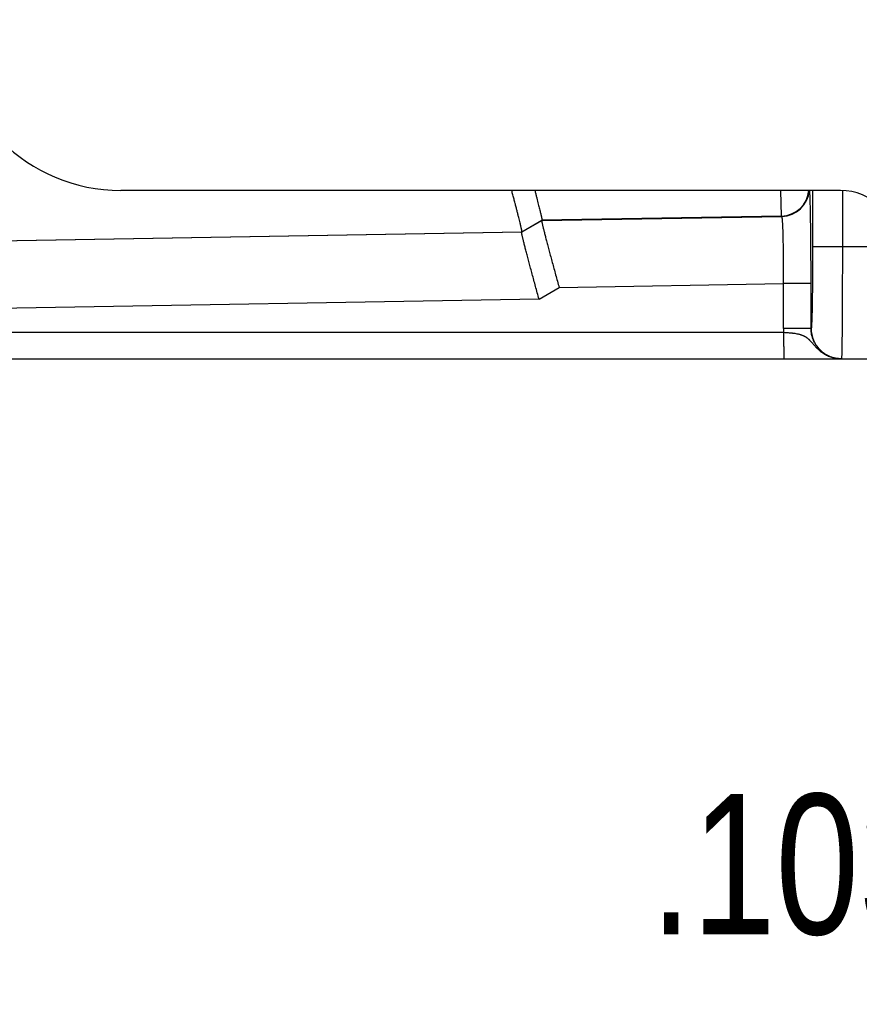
# Model space of a CAD drawing. Header units: inches. Extents: x 0 to 22, y 0 to 17.
# Tile 17 of 44: x 11.282 to 12.03, y 4.474 to 5.351. Entities that reach past the tile are written whole.
import ezdxf

# ---------------------------------------------------------------- set-up
doc = ezdxf.new("R2010")
doc.units = ezdxf.units.IN
doc.header["$LTSCALE"] = 1.21
doc.header["$MEASUREMENT"] = 0
doc.layers.get('0').update_dxf_attribs({"linetype": 'CONTINUOUS'})
doc.layers.add('DIMENSIONS', color=7, linetype='CONTINUOUS')
doc.styles.get("Standard").update_dxf_attribs({"font": 'txt', "width": 0.8})
doc.dimstyles.new('DIMSTYLE_1', dxfattribs={"dimtxt": 0.125, "dimasz": 0.18, "dimexe": 0.125, "dimexo": 0.0625, "dimgap": 0.0625, "dimtad": 0, "dimtih": 1, "dimtoh": 1, "dimdec": 3, "dimzin": 4, "dimdsep": 46, "dimtxsty": 'STANDARD', "dimblk": '_FILLED', "dimblk1": '_FILLED', "dimblk2": '_FILLED', "dimcen": 0.09, "dimadec": 0, "dimazin": 0, "dimtp": 0.01, "dimtm": 0.01, "dimtfac": 1, "dimtdec": 3, "dimtofl": 0, "dimtmove": 0, "dimatfit": 3, "dimldrblk": '_FILLED', "dimfxl": 1, "dimtolj": 1, "dimtzin": 4, "dimarcsym": 0})

# ---------------------------------------------------------------- blocks, each defined once
blk = doc.blocks.new('_FILLED')
at = {"color": 0, "linetype": 'BYBLOCK'}
blk.add_solid([(0, 0), (-1, 0.1736), (-1, -0.1736)], dxfattribs=at)
blk = doc.blocks.new('*D5')
at = {"layer": 'DIMENSIONS', "color": 2, "linetype": 'CONTINUOUS'}
for p, q in [((13.22505, 5.28849), (13.22517, 4.47357)), ((13.12182, 5.08631), (13.12191, 4.47356)), ((13.12189, 4.59856), (12.61223, 4.59848)), ((13.22515, 4.59857), (13.58515, 4.59863))]:
    blk.add_line(p, q, dxfattribs=at)
at = {"layer": 'DIMENSIONS', "color": 2, "linetype": 'CONTINUOUS', "xscale": 0.18, "yscale": 0.18, "zscale": 0.18}
for p, rotation in [((13.12189, 4.59856), 0.0087277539), ((13.22515, 4.59857), 180.0087277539)]:
    blk.add_blockref('_FILLED', p, dxfattribs=dict(at, rotation=rotation))
at = {"layer": 'DIMENSIONS', "color": 2, "linetype": 'CONTINUOUS', "insert": (12.54973, 4.66097), "char_height": 0.125, "width": 1.125, "attachment_point": 3, "line_spacing_factor": 0.9}
blk.add_mtext('.103{\\Ftxt.shx;\\W1.000000;\\H0.125000; }[2.62]', dxfattribs=at)

msp = doc.modelspace()

# ---------------------------------------------------------------- linework, layer by layer
at = {"color": 7, "linetype": 'CONTINUOUS'}
for p, q in [((12.01288, 5.19881), (11.37188, 5.19881)), ((11.96031, 5.17602), (11.95985, 5.1988)), ((11.988, 5.19881), (11.988, 5.14881)), ((12.01453, 5.19876), (12.01453, 5.14881)), ((11.72889, 5.16167), (11.74675, 5.17198)), ((11.72912, 5.16198), (11.74698, 5.17229)), ((11.74675, 5.17198), (11.96063, 5.17571)), ((11.74698, 5.17229), (11.74675, 5.17198)), ((11.96031, 5.17602), (11.74698, 5.17229)), ((11.96063, 5.17571), (11.96031, 5.17602)), ((10.40273, 5.13883), (11.72912, 5.16198)), ((11.72889, 5.16167), (10.41256, 5.13869)), ((11.72912, 5.16198), (11.72889, 5.16167)), ((11.988, 5.14881), (12.04788, 5.14881)), ((11.76228, 5.11227), (11.96208, 5.11575)), ((11.96208, 5.07581), (11.96208, 5.11575)), ((11.98664, 5.11575), (11.96208, 5.11575)), ((11.98664, 5.07581), (11.98664, 5.11575)), ((11.74442, 5.10196), (11.76228, 5.11227)), ((11.74442, 5.10196), (10.41257, 5.07871)), ((10.33888, 5.07244), (11.96219, 5.07244)), ((11.98673, 5.07581), (11.96208, 5.07581)), ((10.3625, 5.04881), (13.02181, 5.04881)), ((12.01377, 5.04895), (12.01372, 5.04881))]:
    msp.add_line(p, q, dxfattribs=at)
for centre, radius, start, end in [((11.37188, 5.34881), 0.15, 180, 270), ((11.95986, 5.20102), 0.02501, 271.03767, 354.93798), ((11.96018, 5.20071), 0.02501, 271.03764, 355.64364), ((12.01288, 5.14881), 0.05, 0, 90), ((12.01405, 5.07581), 0.05197, 179.99973, 183.72641), ((12.01373, 5.07581), 0.027, 179.995, 269.87837)]:
    msp.add_arc(centre, radius, start, end, dxfattribs=at)
for points, knots in [([(11.72912, 5.16198), (11.72912, 5.16199), (11.72913, 5.162), (11.72913, 5.16201), (11.72914, 5.16204), (11.72914, 5.16208), (11.72914, 5.16214), (11.72914, 5.16223), (11.72913, 5.16234), (11.72912, 5.16246), (11.7291, 5.16261), (11.72907, 5.16278), (11.72904, 5.16296), (11.72899, 5.16324), (11.72892, 5.16365), (11.72881, 5.16419), (11.72868, 5.1648), (11.72853, 5.16549), (11.72836, 5.16625), (11.72817, 5.16708), (11.72796, 5.16798), (11.72773, 5.16895), (11.72738, 5.17039), (11.7269, 5.17235), (11.72627, 5.17489), (11.72557, 5.17767), (11.7248, 5.1807), (11.72396, 5.18394), (11.72306, 5.1874), (11.7221, 5.19104), (11.72109, 5.19487), (11.7204, 5.19747), (11.72005, 5.1988)], [0, 0, 0, 0, 0.000393, 0.000889, 0.001499, 0.002231, 0.004066, 0.006409, 0.009267, 0.012641, 0.016534, 0.020945, 0.025875, 0.031321, 0.04376, 0.058249, 0.074774, 0.093313, 0.113846, 0.136348, 0.160792, 0.187149, 0.215388, 0.277378, 0.346474, 0.42236, 0.5047, 0.593131, 0.687277, 0.786744, 0.891124, 1, 1, 1, 1]), ([(11.74063, 5.1988), (11.74089, 5.19782), (11.74139, 5.1959), (11.74212, 5.1931), (11.7428, 5.19044), (11.74344, 5.18794), (11.74403, 5.1856), (11.74457, 5.18343), (11.74506, 5.18144), (11.7455, 5.17964), (11.74583, 5.17825), (11.74607, 5.17723), (11.74622, 5.17654), (11.74637, 5.17591), (11.7465, 5.17532), (11.74661, 5.17478), (11.74671, 5.1743), (11.74679, 5.17387), (11.74687, 5.17349), (11.74692, 5.17316), (11.74696, 5.17288), (11.74699, 5.17269), (11.747, 5.17255), (11.747, 5.17248), (11.747, 5.17241), (11.747, 5.17236), (11.74699, 5.17233), (11.74699, 5.1723), (11.74698, 5.1723), (11.74698, 5.17229)], [0, 0, 0, 0, 0.111624, 0.217921, 0.318579, 0.413297, 0.501789, 0.583781, 0.659014, 0.727248, 0.788263, 0.816, 0.841859, 0.865818, 0.887858, 0.907961, 0.92611, 0.942291, 0.956491, 0.968701, 0.978913, 0.987126, 0.990484, 0.993345, 0.995714, 0.997597, 0.999011, 0.999554, 1, 1, 1, 1]), ([(11.98664, 5.11575), (11.98664, 5.12055), (11.98663, 5.13), (11.98657, 5.14168), (11.98651, 5.15072), (11.98645, 5.15715), (11.98639, 5.16328), (11.98631, 5.16907), (11.98623, 5.17447), (11.98614, 5.17945), (11.98604, 5.18397), (11.98594, 5.18799), (11.98585, 5.19103), (11.98577, 5.19318), (11.98571, 5.19459), (11.98565, 5.19586), (11.98559, 5.19699), (11.98553, 5.19796), (11.98549, 5.19857), (11.98547, 5.19884)], [0, 0, 0, 0, 0.173042, 0.341093, 0.421719, 0.4993, 0.573269, 0.643096, 0.708278, 0.768336, 0.822851, 0.871417, 0.913693, 0.932378, 0.949379, 0.964663, 0.97821, 0.989996, 1, 1, 1, 1]), ([(11.74675, 5.17198), (11.74675, 5.17197), (11.74674, 5.17196), (11.74674, 5.17193), (11.74673, 5.1719), (11.74673, 5.17185), (11.74674, 5.1718), (11.74674, 5.17171), (11.74676, 5.17157), (11.74678, 5.17138), (11.74682, 5.17116), (11.74687, 5.1709), (11.74693, 5.1706), (11.74699, 5.17027), (11.74707, 5.16991), (11.74716, 5.16951), (11.74729, 5.1689), (11.74748, 5.16806), (11.74774, 5.16696), (11.74804, 5.16572), (11.74837, 5.16436), (11.74874, 5.16287), (11.74914, 5.16127), (11.74957, 5.15955), (11.75004, 5.15772), (11.75054, 5.15579), (11.75126, 5.15301), (11.75223, 5.14933), (11.75346, 5.14466), (11.75478, 5.1397), (11.75618, 5.13451), (11.75765, 5.12912), (11.75916, 5.12358), (11.7607, 5.11795), (11.76175, 5.11417), (11.76228, 5.11227)], [0, 0, 0, 0, 0.000311, 0.00075, 0.001328, 0.002051, 0.002922, 0.003942, 0.00643, 0.009517, 0.013205, 0.01749, 0.022372, 0.027845, 0.033908, 0.040555, 0.047781, 0.063951, 0.08237, 0.102986, 0.125738, 0.150563, 0.17739, 0.206146, 0.236753, 0.269128, 0.303186, 0.376, 0.454462, 0.537811, 0.625263, 0.716019, 0.809272, 0.904205, 1, 1, 1, 1]), ([(11.96208, 5.11575), (11.9621, 5.11769), (11.96212, 5.12155), (11.96213, 5.1273), (11.96213, 5.13294), (11.96211, 5.13841), (11.96207, 5.14367), (11.96201, 5.14867), (11.96193, 5.15335), (11.96184, 5.15768), (11.96175, 5.16105), (11.96167, 5.16354), (11.96161, 5.16524), (11.96154, 5.16682), (11.96147, 5.16828), (11.9614, 5.16962), (11.96132, 5.17083), (11.96125, 5.17191), (11.96117, 5.17286), (11.96109, 5.17356), (11.96104, 5.17406), (11.96099, 5.17438), (11.96095, 5.17467), (11.96091, 5.17492), (11.96086, 5.17514), (11.96082, 5.17532), (11.96078, 5.17545), (11.96075, 5.17554), (11.96072, 5.17559), (11.9607, 5.17563), (11.96068, 5.17567), (11.96066, 5.17569), (11.96064, 5.17571), (11.96063, 5.17571)], [0, 0, 0, 0, 0.096883, 0.192853, 0.287004, 0.378448, 0.466321, 0.549794, 0.628079, 0.700439, 0.766194, 0.7964, 0.824728, 0.851114, 0.875497, 0.897819, 0.91803, 0.936085, 0.951943, 0.965572, 0.971542, 0.976945, 0.98178, 0.986046, 0.989743, 0.992873, 0.995441, 0.996519, 0.997461, 0.998271, 0.998956, 0.999527, 1, 1, 1, 1]), ([(11.74442, 5.10196), (11.74389, 5.10385), (11.74284, 5.10764), (11.7413, 5.11327), (11.73978, 5.11881), (11.73832, 5.1242), (11.73692, 5.12939), (11.7356, 5.13435), (11.73437, 5.13901), (11.7334, 5.1427), (11.73268, 5.14548), (11.73218, 5.14741), (11.73171, 5.14924), (11.73128, 5.15096), (11.73088, 5.15256), (11.73051, 5.15405), (11.73018, 5.15541), (11.72988, 5.15665), (11.72962, 5.15775), (11.72943, 5.15859), (11.72929, 5.15919), (11.72921, 5.15959), (11.72913, 5.15996), (11.72906, 5.16029), (11.72901, 5.16059), (11.72896, 5.16085), (11.72892, 5.16107), (11.7289, 5.16126), (11.72888, 5.1614), (11.72887, 5.16149), (11.72887, 5.16154), (11.72887, 5.16158), (11.72888, 5.16162), (11.72888, 5.16165), (11.72889, 5.16166), (11.72889, 5.16167)], [0, 0, 0, 0, 0.095795, 0.190728, 0.283981, 0.374737, 0.462189, 0.545538, 0.624, 0.696814, 0.730872, 0.763247, 0.793854, 0.82261, 0.849437, 0.874262, 0.897014, 0.91763, 0.936049, 0.952219, 0.959445, 0.966092, 0.972155, 0.977628, 0.98251, 0.986795, 0.990483, 0.99357, 0.996058, 0.997078, 0.997949, 0.998672, 0.99925, 0.999689, 1, 1, 1, 1]), ([(11.988, 5.14881), (11.988, 5.14643), (11.988, 5.14168), (11.98798, 5.13461), (11.98795, 5.12768), (11.98791, 5.12096), (11.98786, 5.1145), (11.98779, 5.10838), (11.98772, 5.10264), (11.98765, 5.09813), (11.98759, 5.09476), (11.98754, 5.09242), (11.98749, 5.09022), (11.98744, 5.08816), (11.98739, 5.08624), (11.98733, 5.08448), (11.98728, 5.08287), (11.98722, 5.08142), (11.98716, 5.08013), (11.9871, 5.07901), (11.98705, 5.07818), (11.98701, 5.0776), (11.98698, 5.07723), (11.98695, 5.0769), (11.98692, 5.07662), (11.98689, 5.07641), (11.98687, 5.07626), (11.98685, 5.07617), (11.98684, 5.07609), (11.98682, 5.07602), (11.98681, 5.07596), (11.98679, 5.07591), (11.98678, 5.07588), (11.98677, 5.07586), (11.98677, 5.07585), (11.98676, 5.07583), (11.98674, 5.07581), (11.98673, 5.07581)], [0, 0, 0, 0, 0.097975, 0.195006, 0.290155, 0.382507, 0.471166, 0.55529, 0.634064, 0.706721, 0.740542, 0.772582, 0.802755, 0.83099, 0.857228, 0.881408, 0.90347, 0.923355, 0.941014, 0.956411, 0.969514, 0.975194, 0.980288, 0.984792, 0.988705, 0.992026, 0.993465, 0.994756, 0.9959, 0.996898, 0.997752, 0.998464, 0.998767, 0.999035, 0.99927, 0.999472, 1, 1, 1, 1]), ([(12.01453, 5.14881), (12.01453, 5.14565), (12.01452, 5.13936), (12.01451, 5.13), (12.0145, 5.12081), (12.01447, 5.11187), (12.01444, 5.10326), (12.0144, 5.09506), (12.01436, 5.08734), (12.01431, 5.08018), (12.01426, 5.07364), (12.0142, 5.0686), (12.01416, 5.06492), (12.01413, 5.06244), (12.0141, 5.06015), (12.01406, 5.05807), (12.01403, 5.05618), (12.01399, 5.05451), (12.01396, 5.05305), (12.01392, 5.0518), (12.01389, 5.0509), (12.01386, 5.05029), (12.01384, 5.04991), (12.01382, 5.04959), (12.01381, 5.04933), (12.01379, 5.04914), (12.01378, 5.04902), (12.01377, 5.04897), (12.01377, 5.04895)], [0, 0, 0, 0, 0.094893, 0.188932, 0.281268, 0.371072, 0.457534, 0.539876, 0.617358, 0.689281, 0.755001, 0.813925, 0.840672, 0.865526, 0.888432, 0.909339, 0.928199, 0.944971, 0.959617, 0.972105, 0.982406, 0.98673, 0.990499, 0.993711, 0.996366, 0.998463, 0.999301, 1, 1, 1, 1]), ([(11.96219, 5.07244), (11.96219, 5.07166), (11.96219, 5.07013), (11.9622, 5.06784), (11.96221, 5.0656), (11.96222, 5.06342), (11.96224, 5.06134), (11.96226, 5.05935), (11.96228, 5.0575), (11.96231, 5.05579), (11.96234, 5.05446), (11.96236, 5.05348), (11.96237, 5.05281), (11.96239, 5.05219), (11.96241, 5.05162), (11.96243, 5.0511), (11.96244, 5.05063), (11.96246, 5.05021), (11.96248, 5.04985), (11.9625, 5.04954), (11.96252, 5.04929), (11.96254, 5.04911), (11.96255, 5.049), (11.96256, 5.04894), (11.96257, 5.0489), (11.96257, 5.04888), (11.96258, 5.04886), (11.96258, 5.04884), (11.96259, 5.04883), (11.96259, 5.04882), (11.9626, 5.04881), (11.9626, 5.04881)], [0, 0, 0, 0, 0.097946, 0.194948, 0.290074, 0.382407, 0.471059, 0.555175, 0.633948, 0.706617, 0.772485, 0.802668, 0.830918, 0.857168, 0.881354, 0.903419, 0.923311, 0.94098, 0.956387, 0.969494, 0.980273, 0.9887, 0.992028, 0.994765, 0.995912, 0.996912, 0.997766, 0.998476, 0.999044, 0.999477, 1, 1, 1, 1]), ([(11.96219, 5.07244), (11.96287, 5.07239), (11.96422, 5.07231), (11.96623, 5.07215), (11.96789, 5.072), (11.9692, 5.07186), (11.97017, 5.07175), (11.97112, 5.07163), (11.97235, 5.07145), (11.97357, 5.07125), (11.97475, 5.07101), (11.97561, 5.07082), (11.97645, 5.07061), (11.97726, 5.07038), (11.97805, 5.07013), (11.97882, 5.06986), (11.97957, 5.06955), (11.98029, 5.06922), (11.98087, 5.06892), (11.98132, 5.06867), (11.98177, 5.06841), (11.98231, 5.06805), (11.98294, 5.0676), (11.98355, 5.06711), (11.98405, 5.06668), (11.98444, 5.06632), (11.98473, 5.06605), (11.98502, 5.06577), (11.9854, 5.06538), (11.98588, 5.06488), (11.98645, 5.06426), (11.98701, 5.06361), (11.98758, 5.06296), (11.98816, 5.06229), (11.98875, 5.06161), (11.98935, 5.06094), (11.98996, 5.06027), (11.99059, 5.05959), (11.99123, 5.05893), (11.99189, 5.05826), (11.99257, 5.05761), (11.99327, 5.05697), (11.99423, 5.05613), (11.99547, 5.05512), (11.99678, 5.05418), (11.99786, 5.05347), (11.99897, 5.0528), (12.00039, 5.05201), (12.00217, 5.05118), (12.00399, 5.05046), (12.00587, 5.04987), (12.00779, 5.0494), (12.00973, 5.04906), (12.01169, 5.04886), (12.01301, 5.04881), (12.01367, 5.04881)], [0, 0, 0, 0, 0.034609, 0.068947, 0.102802, 0.119486, 0.135975, 0.152247, 0.168283, 0.199579, 0.214815, 0.229762, 0.244418, 0.258785, 0.272879, 0.28672, 0.300336, 0.31376, 0.327028, 0.333623, 0.340205, 0.353361, 0.366558, 0.379846, 0.393258, 0.400011, 0.406798, 0.413629, 0.420517, 0.434499, 0.448775, 0.463336, 0.47814, 0.493148, 0.508323, 0.523647, 0.539112, 0.554719, 0.570472, 0.586355, 0.602347, 0.618432, 0.634605, 0.667184, 0.700008, 0.716486, 0.732995, 0.766106, 0.799342, 0.832675, 0.866074, 0.899517, 0.932986, 0.966481, 1, 1, 1, 1]), ([(12.01367, 5.04881), (12.01279, 5.04881), (12.01146, 5.04888), (12.00971, 5.04909), (12.00796, 5.0494), (12.00582, 5.04993), (12.00374, 5.05068), (12.00212, 5.05139), (12.00054, 5.05218), (11.99864, 5.05332), (11.99651, 5.0549), (11.99454, 5.05668), (11.99275, 5.05865), (11.99117, 5.06078), (11.99003, 5.06267), (11.98923, 5.06425), (11.98851, 5.06587), (11.98777, 5.06795), (11.98723, 5.0701), (11.98692, 5.07185), (11.98671, 5.0736), (11.98664, 5.07493), (11.98664, 5.07581)], [0, 0, 0, 0, 0.062458, 0.093695, 0.124934, 0.187396, 0.249861, 0.281105, 0.312351, 0.374828, 0.437312, 0.499804, 0.562303, 0.624809, 0.687322, 0.718591, 0.749861, 0.812386, 0.874915, 0.906191, 0.937466, 1, 1, 1, 1])]:
    msp.add_open_spline(points, degree=3, knots=knots, dxfattribs=at)
msp.add_open_spline([(12.01372, 5.04881), (12.01371, 5.04881), (12.01369, 5.04881), (12.01367, 5.04881)], degree=3, dxfattribs=at)

# ---------------------------------------------------------------- dimensions: what is measured, and where the dimension line sits
at = {"layer": 'DIMENSIONS', "color": 2, "linetype": 'CONTINUOUS'}
dim = msp.add_linear_dim(base=(13.22515, 4.59857), p1=(13.12181, 5.14881), p2=(13.22504, 5.35099), angle=0.00873, dimstyle='DIMSTYLE_1', dxfattribs=at)
dim.commit()
dim.dimension.update_dxf_attribs({"geometry": '*D5', "text_midpoint": (11.98723, 4.59847), "dimtype": 160})

doc.saveas('drawing.dxf')
